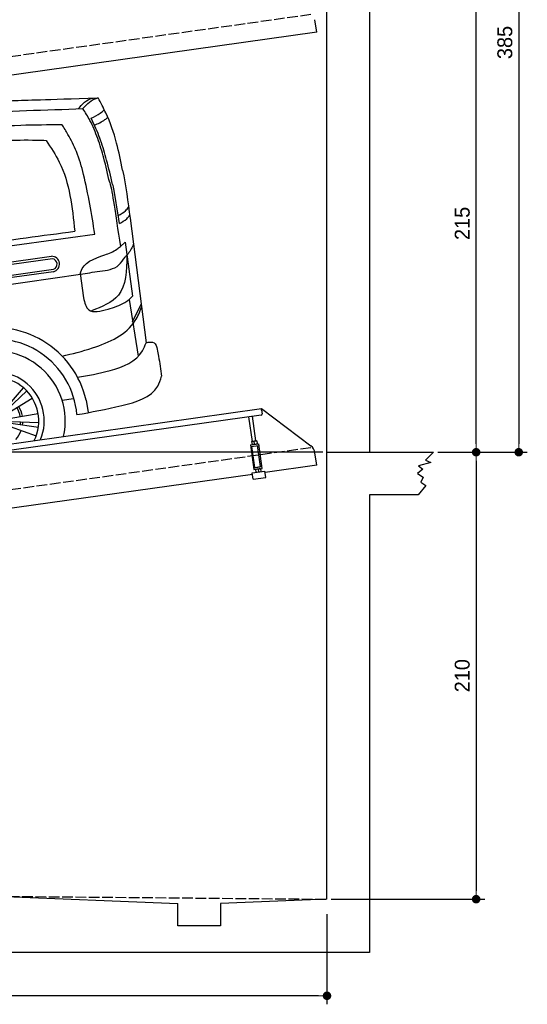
# Model space of a CAD drawing. Extents: x -311 to 6440, y -744 to 6224.
# Tile 6 of 7: x 4057 to 6440, y -744 to 3882. Entities that reach past the tile are written whole.
import ezdxf

# ---------------------------------------------------------------- set-up
doc = ezdxf.new("R2010")
doc.units = 0
doc.header["$LTSCALE"] = 10
doc.header["$MEASUREMENT"] = 0
doc.linetypes.add('GEN3', pattern=[6.25, 5, -1.25])
doc.layers.get('0').update_dxf_attribs({"linetype": 'CONTINUOUS'})
doc.layers.get('DEFPOINTS').update_dxf_attribs({"linetype": 'CONTINUOUS'})
for name, color, linetype in [('3', 6, 'GEN3'), ('CAR', 1, 'CONTINUOUS'), ('SICHTBARE_KANTEN_DIN_', 7, 'CONTINUOUS')]:
    doc.layers.add(name, color=color, linetype=linetype)
doc.layers.add('AM_0', color=7, linetype='CONTINUOUS', lineweight=30)
doc.layers.add('AM_5', color=3, linetype='CONTINUOUS', lineweight=15)
doc.dimstyles.new('KLAUS_DXF', dxfattribs={"dimscale": 20, "dimtxt": 3.5, "dimasz": 2, "dimexe": 2, "dimexo": 1, "dimgap": 1.5, "dimtad": 1, "dimlfac": 0.1, "dimdsep": 46, "dimtxsty": 'Standard', "dimblk": 'DOT', "dimcen": 2, "dimclrd": 256, "dimclre": 256, "dimclrt": 2, "dimadec": 0, "dimazin": 0, "dimtfac": 1, "dimtmove": 2, "dimatfit": 3, "dimfxl": 1, "dimtolj": 1, "dimarcsym": 0})

# ---------------------------------------------------------------- blocks, each defined once
blk = doc.blocks.new('_DOT')
at = {"color": 0, "linetype": 'ByBlock'}
blk.add_line((-0.5, 0), (-1, 0), dxfattribs=at)
at = {"color": 0, "linetype": 'ByBlock', "const_width": 0.5}
blk.add_lwpolyline([(-0.25, 0, 1), (0.25, 0, 1)], format="xyb", close=True, dxfattribs=at)
blk = doc.blocks.new('*D8')
at = {"layer": 'AM_5', "lineweight": -2, "transparency": 16777216}
for p, q in [((5479.5, 1850), (-240.5, 1850)), ((-200.5, -160), (-200.5, 1810)), ((179.5, -200), (-240.5, -200))]:
    blk.add_line(p, q, dxfattribs=at)
at = {"layer": 'DEFPOINTS', "color": 0, "transparency": 16777216}
for p in [(-200.5, 1850), (5499.5, 1850), (199.5, -200)]:
    blk.add_point(p, dxfattribs=at)
at = {"layer": 'AM_5', "lineweight": -2, "transparency": 16777216, "xscale": 40, "yscale": 40, "zscale": 40}
for p, rotation in [((-200.5, 1850), 90), ((-200.5, -200), 270)]:
    blk.add_blockref('_DOT', p, dxfattribs=dict(at, rotation=rotation))
at = {"layer": 'AM_5', "color": 2, "transparency": 16777216, "insert": (-265.5, 825), "char_height": 70, "attachment_point": 5, "rotation": 90}
blk.add_mtext('\\A1;205', dxfattribs=at)
blk = doc.blocks.new('*D9')
at = {"layer": 'AM_5', "lineweight": -2, "transparency": 16777216}
for p, q in [((179.5, 2850), (-240.5, 2850)), ((-200.5, 1890), (-200.5, 2810)), ((5479.5, 1850), (-240.5, 1850))]:
    blk.add_line(p, q, dxfattribs=at)
at = {"layer": 'DEFPOINTS', "color": 0, "transparency": 16777216}
for p in [(-200.5, 2850), (199.5, 2850), (5499.5, 1850)]:
    blk.add_point(p, dxfattribs=at)
at = {"layer": 'AM_5', "lineweight": -2, "transparency": 16777216, "xscale": 40, "yscale": 40, "zscale": 40}
for p, rotation in [((-200.5, 2850), 90), ((-200.5, 1850), 270)]:
    blk.add_blockref('_DOT', p, dxfattribs=dict(at, rotation=rotation))
at = {"layer": 'AM_5', "color": 2, "transparency": 16777216, "insert": (-265.5, 2350), "char_height": 70, "attachment_point": 5, "rotation": 90}
blk.add_mtext('\\A1;100', dxfattribs=at)
blk = doc.blocks.new('*D10')
at = {"layer": 'AM_5', "lineweight": -2, "transparency": 16777216}
for p, q in [((5719.5, 4000), (6239.5, 4000)), ((6199.5, 1890), (6199.5, 3960)), ((6219.5, 1850), (6239.5, 1850))]:
    blk.add_line(p, q, dxfattribs=at)
at = {"layer": 'DEFPOINTS', "color": 0, "transparency": 16777216}
for p in [(5699.5, 4000), (6199.5, 4000), (6199.5, 1850)]:
    blk.add_point(p, dxfattribs=at)
at = {"layer": 'AM_5', "lineweight": -2, "transparency": 16777216, "xscale": 40, "yscale": 40, "zscale": 40}
for p, rotation in [((6199.5, 4000), 90), ((6199.5, 1850), 270)]:
    blk.add_blockref('_DOT', p, dxfattribs=dict(at, rotation=rotation))
at = {"layer": 'AM_5', "color": 2, "transparency": 16777216, "insert": (6134.5, 2925), "char_height": 70, "attachment_point": 5, "rotation": 90}
blk.add_mtext('\\A1;215', dxfattribs=at)
blk = doc.blocks.new('*D11')
at = {"layer": 'AM_5', "lineweight": -2, "transparency": 16777216}
for p, q in [((6199.5, 1810), (6199.5, -210)), ((6219.5, 1850), (6239.5, 1850)), ((5519.5, -250), (6239.5, -250))]:
    blk.add_line(p, q, dxfattribs=at)
at = {"layer": 'DEFPOINTS', "color": 0, "transparency": 16777216}
for p in [(6199.5, 1850), (5499.5, -250), (6199.5, -250)]:
    blk.add_point(p, dxfattribs=at)
at = {"layer": 'AM_5', "lineweight": -2, "transparency": 16777216, "xscale": 40, "yscale": 40, "zscale": 40}
for p, rotation in [((6199.5, 1850), 90), ((6199.5, -250), 270)]:
    blk.add_blockref('_DOT', p, dxfattribs=dict(at, rotation=rotation))
at = {"layer": 'AM_5', "color": 2, "transparency": 16777216, "insert": (6134.5, 800), "char_height": 70, "attachment_point": 5, "rotation": 90}
blk.add_mtext('\\A1;210', dxfattribs=at)
blk = doc.blocks.new('*D12')
at = {"layer": 'AM_5', "lineweight": -2, "transparency": 16777216}
for p, q in [((199.5, -270), (199.5, -743.8)), ((5499.5, -320), (5499.5, -743.8)), ((5459.5, -703.8), (239.5, -703.8))]:
    blk.add_line(p, q, dxfattribs=at)
at = {"layer": 'DEFPOINTS', "color": 0, "transparency": 16777216}
for p in [(199.5, -250), (5499.5, -300), (199.5, -703.8)]:
    blk.add_point(p, dxfattribs=at)
at = {"layer": 'AM_5', "lineweight": -2, "transparency": 16777216, "xscale": 40, "yscale": 40, "zscale": 40, "rotation": 180}
blk.add_blockref('_DOT', (199.5, -703.8), dxfattribs=at)
at = {"layer": 'AM_5', "lineweight": -2, "transparency": 16777216, "xscale": 40, "yscale": 40, "zscale": 40}
blk.add_blockref('_DOT', (5499.5, -703.8), dxfattribs=at)
at = {"layer": 'AM_5', "color": 2, "transparency": 16777216, "insert": (2849.5, -638.8), "char_height": 70, "attachment_point": 5}
blk.add_mtext('\\A1;530', dxfattribs=at)
blk = doc.blocks.new('*D13')
at = {"layer": 'AM_5', "lineweight": -2, "transparency": 16777216}
for p, q in [((5519.5, 5700), (6439.5, 5700)), ((6399.5, 5660), (6399.5, 1890)), ((6019.5, 1850), (6439.5, 1850))]:
    blk.add_line(p, q, dxfattribs=at)
at = {"layer": 'DEFPOINTS', "color": 0, "transparency": 16777216}
for p in [(5499.5, 5700), (5999.5, 1850), (6399.5, 1850)]:
    blk.add_point(p, dxfattribs=at)
at = {"layer": 'AM_5', "lineweight": -2, "transparency": 16777216, "xscale": 40, "yscale": 40, "zscale": 40}
for p, rotation in [((6399.5, 5700), 90), ((6399.5, 1850), 270)]:
    blk.add_blockref('_DOT', p, dxfattribs=dict(at, rotation=rotation))
at = {"layer": 'AM_5', "color": 2, "transparency": 16777216, "insert": (6334.5, 3775), "char_height": 70, "attachment_point": 5, "rotation": 90}
blk.add_mtext('\\A1;385', dxfattribs=at)
blk = doc.blocks.new('Car Van')
at = {"layer": 'CAR'}
for p, q in [((24309.1, 5080.7), (24384.6, 4496)), ((23558.2, 4925.3), (24143.5, 5006)), ((24263.4, 4948.2), (24285.1, 4968.9)), ((24285.1, 4968.9), (24320.4, 4714.3)), ((23558.2, 4847.8), (23940, 4902.1)), ((23944.3, 4890.6), (23558.2, 4836.2)), ((23558.2, 4786), (23949.4, 4841.1)), ((23949.1, 4829.7), (23558.2, 4774.6)), ((23558.2, 4743.3), (24075.6, 4817.8)), ((24075.3, 4820.4), (24090, 4707.5)), ((24320.4, 4714.3), (24304.8, 4699.4)), ((24305, 4699.5), (24347.2, 4432.9)), ((24320.7, 4594.5), (24360.8, 4677)), ((23723.9, 4185.9), (23808.1, 4284.7)), ((23729.7, 4180.4), (23823.7, 4269.9)), ((23739.4, 4167.8), (23850, 4235.7)), ((23990.9, 4225.9), (24043.4, 4233.3)), ((24102.9, 4226.3), (24112.4, 4168.6)), ((23749.5, 4141.3), (23877.3, 4164.1)), ((23750, 4117.4), (23878.5, 4099.7)), ((23750.7, 4125.4), (23880.4, 4121.2)), ((23746.2, 4101.9), (23868.2, 4057.9))]:
    blk.add_line(p, q, dxfattribs=at)
for centre, radius, start, end in [((23941.2, 4865.5), 36.6, 282.4234, 91.9504), ((23940.1, 4865.3), 26, 291.3172, 79.4452), ((23672.7, 4125.7), 441.8, 13.1526, 105.0131), ((23674.7, 4127.6), 385.6, 4.5254, 107.5878), ((23674.4, 4127.8), 330.2, 347.4042, 110.6062), ((23674.4, 4127.8), 231.7, 337.9146, 120.1013), ((23674.4, 4127.8), 206, 333.6849, 124.334), ((23674.4, 4127.8), 120.9, 10.1429, 31.5714), ((23674.4, 4127.8), 131.2, 10.1429, 31.5714), ((23674.4, 4127.8), 120.9, 352.1429, 358.1429), ((23674.4, 4127.8), 131.2, 352.1429, 358.1429), ((23674.4, 4127.8), 131.2, 318.7143, 340.1429)]:
    blk.add_arc(centre, radius, start, end, dxfattribs=at)
for points, knots in [([(23558.2, 5624), (23622.5, 5627.8), (23755.4, 5634.6), (23902.4, 5637.9), (24158.6, 5646.3)], [126.567679, 126.567679, 126.567679, 126.567679, 322.989321, 524.252921, 524.252921, 524.252921, 524.252921]), ([(24226.6, 5239.9), (24217.8, 5277.9), (24201.5, 5347.7), (24173.2, 5443.4), (24150.2, 5500), (24125.5, 5551.6)], [0, 0, 0, 0, 117.133269, 214.777276, 299.414803, 299.414803, 299.414803, 299.414803]), ([(24126.6, 5550.6), (24141.5, 5557.6), (24164, 5568.7), (24182.4, 5585.5), (24188.8, 5591.3)], [4.61826, 4.61826, 4.61826, 4.61826, 53.543239, 79.274172, 79.274172, 79.274172, 79.274172]), ([(23558.2, 5505.4), (23637.5, 5510.8), (23781.1, 5519.8), (23924.9, 5520.7), (23989.3, 5521.1)], [58.593241, 58.593241, 58.593241, 58.593241, 296.990423, 490.043419, 490.043419, 490.043419, 490.043419]), ([(23558.2, 5436), (23559.3, 5436.1), (23662.9, 5443.9), (23781.8, 5451.6), (23899.6, 5447), (23914.7, 5446.4)], [351.625543, 351.625543, 351.625543, 351.625543, 354.715425, 663.112571, 708.364163, 708.364163, 708.364163, 708.364163]), ([(24253.1, 5094.1), (24265.4, 5100.4), (24284, 5110.6), (24297.4, 5127), (24302.2, 5132.8)], [6.830989, 6.830989, 6.830989, 6.830989, 47.594512, 69.869885, 69.869885, 69.869885, 69.869885]), ([(24258.9, 5056.6), (24271.3, 5062.8), (24289.8, 5072.8), (24303, 5089.1), (24307.6, 5094.8)], [6.60739, 6.60739, 6.60739, 6.60739, 47.308966, 69.134079, 69.134079, 69.134079, 69.134079]), ([(23558.2, 4953.3), (23569.9, 4954.9), (23733.4, 4977.4), (23896.9, 4999.4), (24048.9, 5019.8)], [320.625992, 320.625992, 320.625992, 320.625992, 355.842082, 815.727995, 815.727995, 815.727995, 815.727995]), ([(24324.9, 4961), (24324.3, 4958.9), (24318, 4939.6), (24307.2, 4922.6), (24295.1, 4909.1)], [0, 0, 0, 0, 6.616922, 60.689334, 60.689334, 60.689334, 60.689334]), ([(24189.8, 4908.7), (24210.3, 4915.3), (24236.6, 4926.8), (24257.8, 4943.2), (24263.4, 4948.2)], [120.92462, 120.92462, 120.92462, 120.92462, 186.01384, 208.055842, 208.055842, 208.055842, 208.055842]), ([(24205.7, 4654.1), (24233.6, 4661.3), (24266.9, 4674), (24296.7, 4691.8), (24304.8, 4699.4)], [99.88745, 99.88745, 99.88745, 99.88745, 186.01384, 208.055842, 208.055842, 208.055842, 208.055842])]:
    blk.add_open_spline(points, degree=3, knots=knots, dxfattribs=at)
for points in [[(24065, 5594.6), (24131.3, 5644.3), (24135.9, 5645.2)], [(24087.7, 5595.7), (24154, 5645.4), (24158.6, 5646.3)], [(24273.4, 5306.8), (24245.6, 5434.2), (24195.1, 5575.5), (24158.6, 5646.3)], [(24213.2, 5249), (24185.4, 5362.8), (24156.9, 5456.2), (24120.5, 5540.7), (24087.7, 5595.7)], [(24142.3, 5517.9), (24191, 5544.2), (24203.9, 5555)], [(24143.5, 5006), (24090.3, 5286.9), (24057.5, 5393.8), (24017.3, 5474.7), (23989.3, 5521.1)], [(23914.7, 5446.4), (23976.5, 5344.8), (24048.9, 5019.8)], [(24075.3, 4820.4), (24077.2, 4828.9), (24189.8, 4908.7)], [(24075.6, 4817.8), (24166.4, 4831.8), (24256.7, 4861.4), (24285.5, 4898.4), (24295.1, 4909.1)], [(24293.8, 4906), (24253.8, 4718.7), (24127.8, 4645.6)], [(24090, 4707.5), (24115.5, 4650.2), (24205.7, 4654.1)], [(23990.4, 4432.7), (24132.9, 4471.7), (24333.4, 4599.7), (24362.8, 4663)], [(24062.1, 4334.1), (24214.9, 4365.4), (24367.5, 4457.7), (24383.9, 4495.9)], [(24383.9, 4495.9), (24421.4, 4495.4), (24436.2, 4465.3), (24442.7, 4432.1), (24456.4, 4338.1)], [(24059.1, 4158), (24270, 4200.7), (24438.4, 4291.4), (24456.4, 4338.1)]]:
    blk.add_spline(points, degree=3, dxfattribs=at)
for points in [[(23558.2, 5575.8), (23734.6, 5584.2), (23911.1, 5590), (24087.7, 5595.7)], [(24273.4, 5306.8), (24288.8, 5235.6), (24298.9, 5158.2), (24309.1, 5080.7)], [(24213.2, 5249), (24227.8, 5199.2), (24237.3, 5113.3), (24263.6, 4948.4)], [(24226.6, 5239.9), (24226.6, 5239.9), (24240.4, 5168.2), (24257.5, 5056.4)]]:
    blk.add_open_spline(points, degree=3, dxfattribs=at)
blk = doc.blocks.new('Car190OG')
at = {"layer": 'CAR'}
blk.add_arc((24316.5, 4121.1), 330.2, 347.4042, 208.4106, dxfattribs=at)

msp = doc.modelspace()

# ---------------------------------------------------------------- linework, layer by layer
for p, q in [((5699.503, 5900.005), (5699.503, 1850.005)), ((5451.216, 3823.433), (5442.964, 3882.146)), ((5451.216, 3823.433), (3824.715, 3594.844)), ((3824.715, 1862.792), (5191.605, 2054.896)), ((5192.718, 2046.974), (5191.605, 2054.896)), ((5191.605, 2054.896), (5423.542, 1880.119)), ((5192.718, 2046.974), (5195.084, 2030.139)), ((5190.829, 2024.492), (3849.015, 1835.912)), ((5149.635, 1900.856), (5133.393, 2016.42)), ((5165.479, 1903.082), (5149.237, 2018.647)), ((5146.416, 1900.403), (5145.734, 1899.87)), ((5145.734, 1899.87), (5147.673, 1886.072)), ((5168.697, 1903.535), (5146.416, 1900.403)), ((5159.407, 1888.803), (5157.766, 1900.479)), ((5168.697, 1903.535), (5169.5, 1903.21)), ((5169.5, 1903.21), (5171.439, 1889.412)), ((5139.811, 1884.53), (5179.422, 1890.096)), ((5139.811, 1884.53), (5156.094, 1768.668)), ((5140.925, 1876.607), (5180.535, 1882.174)), ((5161.328, 1778.492), (5147.411, 1877.519)), ((5148.476, 1885.747), (5147.673, 1886.072)), ((5170.757, 1888.879), (5171.439, 1889.412)), ((5187.966, 1782.236), (5174.049, 1881.263)), ((5195.705, 1774.235), (5179.422, 1890.096)), ((5451.216, 1788.433), (5442.964, 1847.146)), ((5999.51, 1850.005), (5961.803, 1812.157)), ((5961.803, 1812.157), (5986.079, 1802.168)), ((5148.251, 1752.62), (5207.668, 1760.971)), ((5154.981, 1776.59), (5194.592, 1782.157)), ((5156.094, 1768.668), (5195.705, 1774.235)), ((5161.328, 1778.492), (5187.966, 1782.236)), ((5164.759, 1769.886), (5164.077, 1769.353)), ((5164.077, 1769.353), (5166.016, 1755.554)), ((5166.864, 1778.26), (5166.725, 1779.251)), ((5176.109, 1769.961), (5177.75, 1758.286)), ((5182.709, 1780.487), (5182.569, 1781.477)), ((5187.04, 1773.017), (5187.843, 1772.693)), ((5187.843, 1772.693), (5189.782, 1758.895)), ((5189.1, 1758.361), (5189.782, 1758.895)), ((5211.843, 1731.263), (5207.668, 1760.971)), ((5451.216, 1788.433), (5208.6, 1754.336)), ((5948.951, 1770.772), (5923.961, 1750.079)), ((5986.079, 1802.168), (5929.673, 1785.756)), ((5929.673, 1785.756), (5948.951, 1770.772)), ((5149.184, 1745.986), (3965.814, 1579.674)), ((5152.427, 1722.912), (5148.251, 1752.62)), ((5152.427, 1722.912), (5211.843, 1731.263)), ((5166.819, 1755.23), (5166.016, 1755.554)), ((5923.961, 1750.079), (5950.379, 1732.954)), ((5950.379, 1732.954), (5940.383, 1709.407)), ((5963.231, 1692.995), (5926.817, 1650.005)), ((5940.383, 1709.407), (5963.231, 1692.995)), ((5699.503, 1650.005), (5699.503, -499.995)), ((5926.817, 1650.005), (5699.503, 1650.005)), ((3944.51, -236.005), (4799.51, -270.083)), ((4799.51, -374.995), (4799.51, -270.083)), ((5499.51, -249.995), (4999.056, -270.083)), ((4999.056, -270.083), (4999.51, -374.995)), ((4999.51, -374.995), (4799.51, -374.995)), ((5699.503, -499.995), (-0.481, -499.995))]:
    msp.add_line(p, q)
for centre, radius, start, end in [((5190.133, 2029.443), 5, 278, 8), ((5154.093, 1883.508), 17.367, 77.77582, 118.212327), ((5165.983, 1885.146), 17.396, 77.82749, 118.186832), ((5151.202, 1904.049), 17.313, 257.73743, 298.290578), ((5163.081, 1905.803), 17.392, 257.805999, 298.168278), ((5393.451, 1840.187), 50, 8, 53), ((5172.436, 1752.99), 17.367, 77.77582, 118.212327), ((5169.545, 1773.531), 17.313, 257.73743, 298.290578), ((5184.326, 1754.629), 17.396, 77.82749, 118.186832), ((5181.424, 1775.286), 17.392, 257.805999, 298.168278)]:
    msp.add_arc(centre, radius, start, end)
at = {"layer": '3'}
for p, q in [((423.4, 3204.675), (5430.808, 3908.42)), ((423.4, 1169.675), (5430.808, 1873.42)), ((3944.51, -236.005), (5499.51, -249.995))]:
    msp.add_line(p, q, dxfattribs=at)
at = {"layer": 'SICHTBARE_KANTEN_DIN_'}
for p, q in [((5499.51, -249.995), (5499.51, 5700.005)), ((5499.51, 1850.005), (5999.51, 1850.005))]:
    msp.add_line(p, q, dxfattribs=at)

# ---------------------------------------------------------------- block references
at = {"layer": 'AM_0'}
for name, p in [('Car190OG', (-20371.967, -89.214)), ('Car Van', (-19733.518, -2131.485))]:
    msp.add_blockref(name, p, dxfattribs=at)

# ---------------------------------------------------------------- dimensions: what is measured, and where the dimension line sits
at = {"layer": 'AM_5'}
dim = msp.add_linear_dim(base=(6399.51, 1850.005), p1=(5499.51, 5700.005), p2=(5999.51, 1850.005), angle=90, dimstyle='KLAUS_DXF', dxfattribs=at)
dim.commit()
dim.dimension.update_dxf_attribs({"geometry": '*D13', "text_midpoint": (6334.51, 3775.005)})
for base, p1, p2, override, picture, middle in [((6199.51, 4000.005), (6199.51, 1850.005), (5699.503, 4000.005), {"dimtzin": 7}, '*D10', (6134.51, 2925.005)), ((-200.481, 2850.005), (5499.51, 1850.005), (199.51, 2850.005), {"dimpost": '', "dimtol": 0, "dimlim": 0, "dimtp": 0, "dimtm": 0, "dimtfac": 1, "dimtdec": 2, "dimtolj": 1, "dimtzin": 7}, '*D9', (-265.481, 2350.005)), ((-200.481, 1850.005), (199.51, -199.995), (5499.51, 1850.005), {"dimtol": 0, "dimlim": 0, "dimtp": 0, "dimtm": 0, "dimtfac": 1, "dimtdec": 2, "dimtolj": 1, "dimtzin": 7}, '*D8', (-265.481, 825.005)), ((6199.51, -249.995), (6199.51, 1850.005), (5499.51, -249.995), {"dimtzin": 7}, '*D11', (6134.51, 800.005))]:
    dim = msp.add_linear_dim(base=base, p1=p1, p2=p2, angle=90, dimstyle='KLAUS_DXF', override=override, dxfattribs=at)
    dim.commit()
    dim.dimension.update_dxf_attribs({"geometry": picture, "text_midpoint": middle})
dim = msp.add_linear_dim(base=(199.51, -703.835), p1=(5499.51, -299.995), p2=(199.51, -249.995), dimstyle='KLAUS_DXF', override={"dimtzin": 7}, dxfattribs=at)
dim.commit()
dim.dimension.update_dxf_attribs({"geometry": '*D12', "text_midpoint": (2849.51, -638.835)})

doc.saveas('drawing.dxf')
